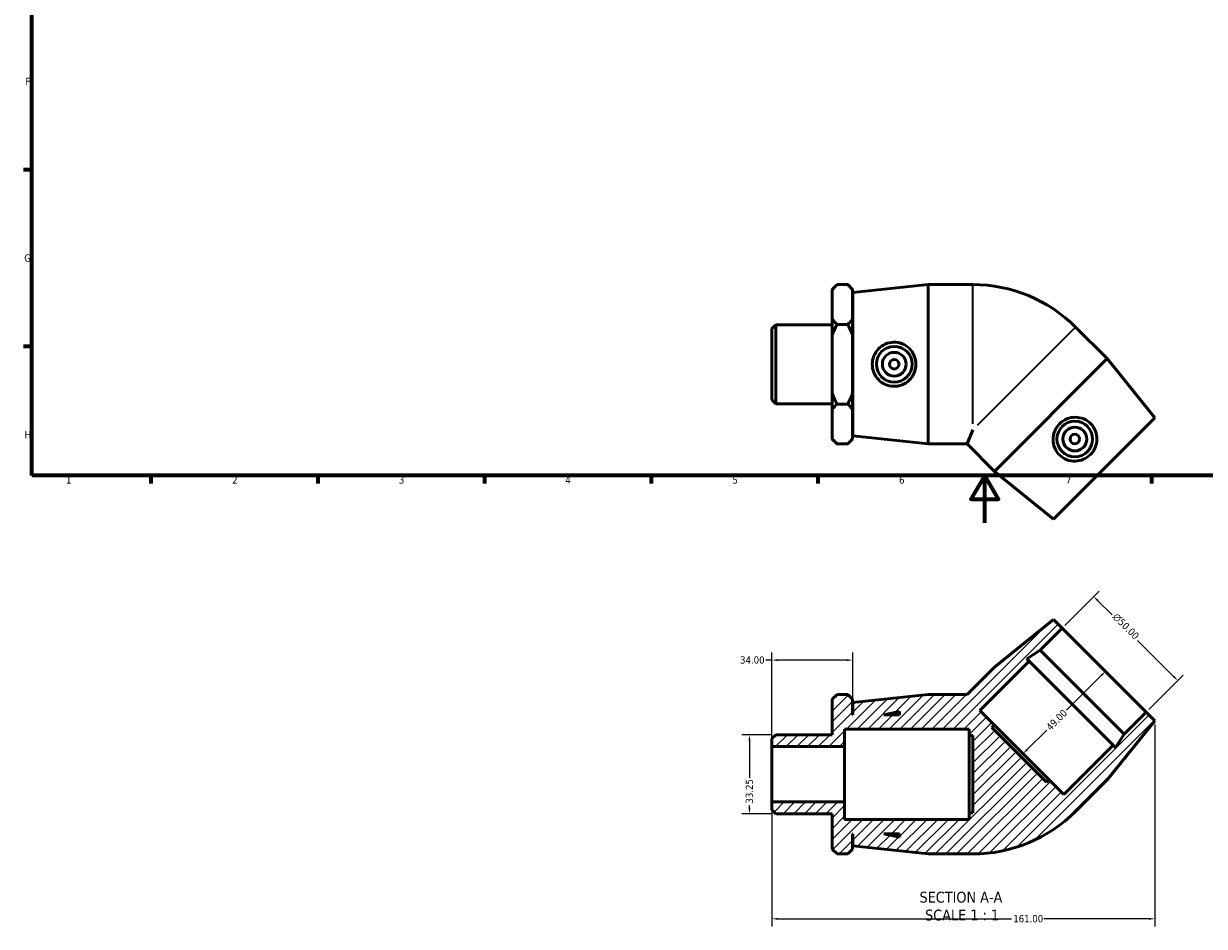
# Model space of a CAD drawing. Header units: millimetres. Extents: x 0 to 893, y -170 to 594.
# Tile 1 of 3: x 17 to 513, y -170 to 210. Entities that reach past the tile are written whole.
import ezdxf

# ---------------------------------------------------------------- set-up
doc = ezdxf.new("R2010")
doc.units = ezdxf.units.MM
for name, color, linetype, lineweight in [('Border (ANSI)', 7, 'Continuous', 70), ('Dimension (ANSI)', 7, 'Continuous', 25), ('Hatch (ANSI)', 7, 'Continuous', 18), ('Symbol (ANSI)', 7, 'Continuous', 25), ('Visible (ANSI)', 7, 'Continuous', 50), ('Visible Narrow (ANSI)', 7, 'Continuous', 35)]:
    doc.layers.add(name, color=color, linetype=linetype, lineweight=lineweight)
doc.styles.add('Label Text (ANSI)', font='tahoma.ttf')
doc.styles.add('Note Text (ANSI)', font='tahoma.ttf')
doc.dimstyles.new('Default - mm (ANSI)', dxfattribs={"dimtxt": 3.048, "dimasz": 2.5, "dimexe": 3.175, "dimexo": 1.6002, "dimgap": 0.8, "dimtad": 0, "dimtoh": 1, "dimrnd": 1e-08, "dimzin": 4, "dimdsep": 46, "dimtxsty": 'Note Text (ANSI)', "dimcen": 0.09, "dimdle": 10, "dimclrd": 256, "dimclre": 256, "dimclrt": 256, "dimadec": 1, "dimazin": 1, "dimtfac": 1, "dimtofl": 0, "dimtmove": 0, "dimatfit": 3, "dimfxl": 1, "dimtolj": 1, "dimtzin": 4, "dimlwd": -1, "dimlwe": -1, "dimarcsym": 0})

# ---------------------------------------------------------------- blocks, each defined once
blk = doc.blocks.new('Borders Default Border')
at = {"layer": 'Border (ANSI)'}
for p, q in [((20, 148.5), (16.55, 148.5)), ((20, 74.25), (16.55, 74.25)), ((70.08, 20), (70.08, 16.55)), ((140.17, 20), (140.17, 16.55)), ((210.25, 20), (210.25, 16.55)), ((280.33, 20), (280.33, 16.55)), ((350.42, 20), (350.42, 16.55)), ((490.58, 20), (490.58, 16.55))]:
    blk.add_line(p, q, dxfattribs=at)
at = {"layer": 'Border (ANSI)', "flags": 128}
for points in [[(20, 20), (20, 574), (821, 574), (821, 20), (20, 20)], [(420.5, 0), (420.5, 20), (414.73, 10), (426.27, 10), (420.5, 20)]]:
    blk.add_lwpolyline(points, dxfattribs=at)
at = {"layer": 'Border (ANSI)', "color": 230, "true_color": 0xff0080, "char_height": 3.05, "attachment_point": 7, "style": 'Note Text (ANSI)'}
for s, insert in [('F', (17.29, 184.1)), ('G', (16.81, 109.79)), ('H', (16.97, 35.6)), ('1', (34.35, 16.55)), ('2', (104.2, 16.55)), ('3', (174.26, 16.49)), ('4', (244.23, 16.55)), ('5', (314.48, 16.49)), ('6', (384.49, 16.49)), ('7', (454.6, 16.55))]:
    blk.add_mtext(s, dxfattribs=dict(at, insert=insert))
blk = doc.blocks.new('*D7')
at = {"layer": 'Defpoints', "color": 0, "transparency": 16777216}
for p in [(332.69, -88.99), (321.63, -122.23), (332.69, -122.23)]:
    blk.add_point(p, dxfattribs=at)
at = {"layer": 'Dimension (ANSI)', "transparency": 16777216}
for p, q in [((331.09, -88.99), (318.45, -88.99)), ((321.63, -91.49), (321.63, -107.12)), ((321.63, -119.73), (321.63, -118.73)), ((331.09, -122.23), (318.45, -122.23))]:
    blk.add_line(p, q, dxfattribs=at)
for points in [[(321.21, -91.49), (322.04, -91.49), (321.63, -88.99)], [(321.21, -119.73), (322.04, -119.73), (321.63, -122.23)]]:
    blk.add_solid(points, dxfattribs=at)
at = {"layer": 'Dimension (ANSI)', "color": 230, "true_color": 0xff0080, "transparency": 16777216, "insert": (320.04, -117.93), "char_height": 3.048, "attachment_point": 1, "rotation": 90, "style": 'Note Text (ANSI)'}
blk.add_mtext('\\A1;33.25', dxfattribs=at)
blk = doc.blocks.new('*D8')
at = {"layer": 'Defpoints', "color": 0, "transparency": 16777216}
for p in [(331.03, -57.64), (365.03, -75.46), (331.03, -93.97)]:
    blk.add_point(p, dxfattribs=at)
at = {"layer": 'Dimension (ANSI)', "transparency": 16777216}
for p, q in [((331.03, -92.37), (331.03, -54.46)), ((365.03, -73.86), (365.03, -54.46)), ((331.03, -57.64), (328.53, -57.64)), ((362.53, -57.64), (333.53, -57.64))]:
    blk.add_line(p, q, dxfattribs=at)
for points in [[(333.53, -57.22), (333.53, -58.05), (331.03, -57.64)], [(362.53, -57.22), (362.53, -58.05), (365.03, -57.64)]]:
    blk.add_solid(points, dxfattribs=at)
at = {"layer": 'Dimension (ANSI)', "color": 230, "true_color": 0xff0080, "transparency": 16777216, "insert": (317.68, -56.05), "char_height": 3.048, "attachment_point": 1, "style": 'Note Text (ANSI)'}
blk.add_mtext('\\A1;34.00', dxfattribs=at)
blk = doc.blocks.new('*D9')
at = {"layer": 'Defpoints', "color": 0, "transparency": 16777216}
for p in [(466.3, -30.9), (453.03, -44.16), (488.39, -79.51)]:
    blk.add_point(p, dxfattribs=at)
at = {"layer": 'Dimension (ANSI)', "transparency": 16777216}
for p, q in [((454.17, -43.03), (468.54, -28.65)), ((468.06, -32.66), (474.02, -38.62)), ((499.88, -64.48), (484.73, -49.33)), ((489.52, -78.38), (503.9, -64.01))]:
    blk.add_line(p, q, dxfattribs=at)
for points in [[(468.36, -32.37), (467.77, -32.96), (466.3, -30.9)], [(500.18, -64.19), (499.59, -64.78), (501.65, -66.25)]]:
    blk.add_solid(points, dxfattribs=at)
at = {"layer": 'Dimension (ANSI)', "color": 230, "true_color": 0xff0080, "transparency": 16777216, "insert": (476.21, -37.57), "char_height": 3.048, "attachment_point": 1, "rotation": 315, "style": 'Note Text (ANSI)'}
blk.add_mtext('\\A1;\\fAIGDT|b0|i0;\\H3.0480;\\ln\\fTahoma|b0|i0;\\H3.0480;50.00', dxfattribs=at)
blk = doc.blocks.new('*D10')
at = {"layer": 'Defpoints', "color": 0, "transparency": 16777216}
for p in [(470.71, -61.84), (436.06, -96.48), (436.59, -97.01)]:
    blk.add_point(p, dxfattribs=at)
at = {"layer": 'Dimension (ANSI)', "transparency": 16777216}
for p, q in [((469.47, -64.13), (454.9, -78.71)), ((438.36, -95.24), (446.57, -87.03))]:
    blk.add_line(p, q, dxfattribs=at)
for points in [[(469.18, -63.84), (469.77, -64.43), (471.24, -62.36)], [(438.06, -94.95), (438.65, -95.54), (436.59, -97.01)]]:
    blk.add_solid(points, dxfattribs=at)
at = {"layer": 'Dimension (ANSI)', "color": 230, "true_color": 0xff0080, "transparency": 16777216, "insert": (446.02, -85.34), "char_height": 3.048, "attachment_point": 1, "rotation": 45, "style": 'Note Text (ANSI)'}
blk.add_mtext('\\A1;49.00', dxfattribs=at)
blk = doc.blocks.new('*D11')
at = {"layer": 'Defpoints', "color": 0, "transparency": 16777216}
for p in [(492.03, -83.16), (331.03, -117.25), (492.03, -166.39)]:
    blk.add_point(p, dxfattribs=at)
at = {"layer": 'Dimension (ANSI)', "transparency": 16777216}
for p, q in [((492.03, -84.76), (492.03, -169.57)), ((331.03, -118.85), (331.03, -169.57)), ((333.53, -166.39), (431.69, -166.39)), ((489.53, -166.39), (445.37, -166.39))]:
    blk.add_line(p, q, dxfattribs=at)
for points in [[(333.53, -165.98), (333.53, -166.81), (331.03, -166.39)], [(489.53, -165.98), (489.53, -166.81), (492.03, -166.39)]]:
    blk.add_solid(points, dxfattribs=at)
at = {"layer": 'Dimension (ANSI)', "color": 230, "true_color": 0xff0080, "transparency": 16777216, "insert": (432.49, -164.81), "char_height": 3.048, "attachment_point": 1, "style": 'Note Text (ANSI)'}
blk.add_mtext('\\A1;161.00', dxfattribs=at)

msp = doc.modelspace()

# ---------------------------------------------------------------- hatches: boundary and pattern name
at = {"layer": 'Hatch (ANSI)'}
h = msp.add_hatch(dxfattribs=at)
h.set_pattern_fill('ANSI31', color=256, scale=25.4, style=0)
h.set_pattern_definition([(45, (0, 0), (-2.245064, 2.245064), [])])
edge = h.paths.add_edge_path()
edge.add_line((424.573, -60.599), (413.061, -72.11))
edge.add_line((413.061, -72.11), (396.781, -72.11))
edge.add_line((396.781, -72.11), (365.031, -75.46))
edge.add_line((365.031, -75.46), (365.031, -80.61))
edge.add_line((365.031, -80.61), (364.931, -80.61))
edge.add_line((364.931, -80.61), (364.931, -74.12))
edge.add_line((364.931, -74.12), (362.921, -72.11))
edge.add_line((362.921, -72.11), (358.441, -72.11))
edge.add_line((358.441, -72.11), (356.431, -74.12))
edge.add_line((356.431, -74.12), (356.431, -88.986))
edge.add_line((356.431, -88.986), (332.694, -88.986))
edge.add_line((332.694, -88.986), (331.031, -90.648))
edge.add_line((331.031, -90.648), (331.031, -93.973))
edge.add_line((331.031, -93.973), (361.631, -93.973))
edge.add_line((361.631, -93.973), (361.631, -86.61))
edge.add_line((361.631, -86.61), (414.031, -86.61))
edge.add_line((414.031, -86.61), (414.031, -89.36))
edge.add_line((414.031, -89.36), (415.501, -89.36))
edge.add_line((415.501, -89.36), (415.501, -121.86))
edge.add_line((415.501, -121.86), (414.031, -121.86))
edge.add_line((414.031, -121.86), (414.031, -124.61))
edge.add_line((414.031, -124.61), (361.631, -124.61))
edge.add_line((361.631, -124.61), (361.631, -117.248))
edge.add_line((361.631, -117.248), (331.031, -117.248))
edge.add_line((331.031, -117.248), (331.031, -120.572))
edge.add_line((331.031, -120.572), (332.694, -122.235))
edge.add_line((332.694, -122.235), (356.431, -122.235))
edge.add_line((356.431, -122.235), (356.431, -137.1))
edge.add_line((356.431, -137.1), (358.441, -139.11))
edge.add_line((358.441, -139.11), (362.921, -139.11))
edge.add_line((362.921, -139.11), (364.931, -137.1))
edge.add_line((364.931, -137.1), (364.931, -130.61))
edge.add_line((364.931, -130.61), (365.031, -130.61))
edge.add_line((365.031, -130.61), (365.031, -135.76))
edge.add_line((365.031, -135.76), (396.781, -139.11))
edge.add_line((396.781, -139.11), (415.501, -139.11))
edge.add_ellipse((415.501, -78.001), major_axis=(0, -61.11), ratio=1, start_angle=0, end_angle=45)
edge.add_line((458.712, -121.212), (471.949, -107.975))
edge.add_line((471.949, -107.975), (492.031, -83.155))
edge.add_line((492.031, -83.155), (488.39, -79.514))
edge.add_line((488.39, -79.514), (479.15, -88.753))
edge.add_line((479.15, -88.753), (475.512, -94.355))
edge.add_line((475.512, -94.355), (474.53, -93.373))
edge.add_line((474.53, -93.373), (453.741, -114.162))
edge.add_line((453.741, -114.162), (447.554, -107.975))
edge.add_line((447.554, -107.975), (446.515, -109.014))
edge.add_line((446.515, -109.014), (423.534, -86.033))
edge.add_line((423.534, -86.033), (424.573, -84.994))
edge.add_line((424.573, -84.994), (418.386, -78.807))
edge.add_line((418.386, -78.807), (439.175, -58.018))
edge.add_line((439.175, -58.018), (438.193, -57.036))
edge.add_line((438.193, -57.036), (443.795, -53.398))
edge.add_line((443.795, -53.398), (453.034, -44.158))
edge.add_line((453.034, -44.158), (449.393, -40.517))
edge.add_line((449.393, -40.517), (424.573, -60.599))
h.paths.add_polyline_path([(384.631, -131.999), (378.098, -130.61), (384.631, -130.61)], flags=0)
h.paths.add_polyline_path([(378.098, -80.61), (384.631, -79.222), (384.631, -80.61)], flags=0)

# ---------------------------------------------------------------- linework, layer by layer
at = {"layer": 'Visible (ANSI)'}
for p, q in [((356.431, 98.208), (358.441, 100.218)), ((362.921, 100.218), (358.441, 100.218)), ((364.931, 98.208), (362.921, 100.218)), ((365.031, 96.868), (396.781, 100.218)), ((396.781, 33.218), (396.781, 100.218)), ((396.781, 100.218), (415.501, 100.218)), ((356.431, 97.965), (356.431, 98.208)), ((356.431, 85.72), (356.431, 97.965)), ((364.931, 98.208), (364.931, 97.965)), ((364.931, 97.965), (364.931, 85.72)), ((365.031, 36.568), (365.031, 96.868)), ((364.931, 91.718), (365.031, 91.718)), ((356.431, 78.962), (356.431, 85.72)), ((364.931, 85.72), (364.931, 78.962)), ((331.031, 81.68), (332.694, 83.342)), ((331.031, 51.756), (331.031, 81.68)), ((332.694, 83.342), (332.694, 50.093)), ((332.694, 83.342), (356.431, 83.342)), ((358.441, 83.468), (362.921, 83.468)), ((471.949, 69.082), (458.712, 82.319)), ((356.431, 54.473), (356.431, 78.962)), ((364.931, 78.962), (364.931, 54.473)), ((471.949, 69.082), (424.573, 21.706)), ((492.031, 44.263), (471.949, 69.082)), ((331.031, 51.756), (332.694, 50.093)), ((332.694, 50.093), (356.431, 50.093)), ((356.431, 47.715), (356.431, 54.473)), ((358.441, 49.968), (362.921, 49.968)), ((364.931, 54.473), (364.931, 47.715)), ((356.431, 35.47), (356.431, 47.715)), ((364.931, 47.715), (364.931, 35.47)), ((364.931, 41.718), (365.031, 41.718)), ((492.031, 44.263), (449.393, 1.624)), ((356.431, 35.228), (356.431, 35.47)), ((356.431, 35.228), (358.441, 33.218)), ((364.931, 35.228), (362.921, 33.218)), ((364.931, 35.47), (364.931, 35.228)), ((365.031, 36.568), (396.781, 33.218)), ((415.501, 39.108), (413.061, 33.218)), ((362.921, 33.218), (358.441, 33.218)), ((396.781, 33.218), (413.061, 33.218)), ((424.573, 21.706), (413.061, 33.218)), ((449.393, 1.624), (424.573, 21.706)), ((449.393, -40.517), (424.573, -60.599)), ((443.795, -53.398), (453.034, -44.158)), ((453.034, -44.158), (449.393, -40.517)), ((453.034, -44.158), (488.39, -79.514)), ((438.193, -57.036), (443.795, -53.398)), ((443.795, -53.398), (479.15, -88.753)), ((418.386, -78.807), (439.175, -58.018)), ((439.175, -58.018), (438.193, -57.036)), ((439.175, -58.018), (474.53, -93.373)), ((424.573, -60.599), (413.061, -72.11)), ((358.441, -72.11), (356.431, -74.12)), ((356.431, -74.12), (356.431, -88.986)), ((362.921, -72.11), (358.441, -72.11)), ((364.931, -74.12), (362.921, -72.11)), ((364.931, -80.61), (364.931, -74.12)), ((396.781, -72.11), (365.031, -75.46)), ((413.061, -72.11), (396.781, -72.11)), ((365.031, -75.46), (365.031, -80.61)), ((378.098, -80.61), (384.631, -79.222)), ((384.631, -79.222), (384.631, -80.61)), ((424.573, -84.994), (418.386, -78.807)), ((365.031, -80.61), (364.931, -80.61)), ((384.631, -80.61), (378.098, -80.61)), ((471.949, -107.975), (492.031, -83.155)), ((488.39, -79.514), (479.15, -88.753)), ((492.031, -83.155), (488.39, -79.514)), ((332.694, -88.986), (331.031, -90.648)), ((356.431, -88.986), (332.694, -88.986)), ((361.631, -93.973), (361.631, -86.61)), ((361.631, -86.61), (414.031, -86.61)), ((414.031, -86.61), (414.031, -89.36)), ((423.534, -86.033), (424.573, -84.994)), ((446.515, -109.014), (423.534, -86.033)), ((447.554, -107.975), (424.573, -84.994)), ((479.15, -88.753), (475.512, -94.355)), ((331.031, -90.648), (331.031, -93.973)), ((331.031, -93.973), (361.631, -93.973)), ((331.031, -117.248), (331.031, -93.973)), ((361.631, -117.248), (361.631, -93.973)), ((414.031, -89.36), (415.501, -89.36)), ((414.031, -89.36), (414.031, -121.86)), ((415.501, -89.36), (415.501, -121.86)), ((474.53, -93.373), (453.741, -114.162)), ((475.512, -94.355), (474.53, -93.373)), ((447.554, -107.975), (446.515, -109.014)), ((453.741, -114.162), (447.554, -107.975)), ((458.712, -121.212), (471.949, -107.975)), ((361.631, -117.248), (331.031, -117.248)), ((331.031, -117.248), (331.031, -120.572)), ((361.631, -124.61), (361.631, -117.248)), ((331.031, -120.572), (332.694, -122.235)), ((332.694, -122.235), (356.431, -122.235)), ((356.431, -122.235), (356.431, -137.1)), ((415.501, -121.86), (414.031, -121.86)), ((414.031, -121.86), (414.031, -124.61)), ((414.031, -124.61), (361.631, -124.61)), ((364.931, -137.1), (364.931, -130.61)), ((364.931, -130.61), (365.031, -130.61)), ((365.031, -130.61), (365.031, -135.76)), ((384.631, -131.999), (378.098, -130.61)), ((378.098, -130.61), (384.631, -130.61)), ((384.631, -130.61), (384.631, -131.999)), ((356.431, -137.1), (358.441, -139.11)), ((362.921, -139.11), (364.931, -137.1)), ((365.031, -135.76), (396.781, -139.11)), ((362.921, -139.11), (358.441, -139.11)), ((396.781, -139.11), (415.501, -139.11))]:
    msp.add_line(p, q, dxfattribs=at)
for centre, radius in [((382.488, 66.718), 7.5), ((382.488, 66.718), 5), ((382.488, 66.718), 2), ((458.368, 35.287), 7.5), ((458.368, 35.287), 5), ((458.368, 35.287), 2)]:
    msp.add_circle(centre, radius, dxfattribs=at)
for centre, start, end in [((415.501, 39.108), 45, 90), ((415.501, -78.001), 270, 315)]:
    msp.add_arc(centre, 61.11, start, end, dxfattribs=at)
for points in [[(356.431, 97.965), (357.28, 99.057), (358.441, 100.218)], [(362.921, 100.218), (364.082, 99.057), (364.931, 97.965)], [(358.441, 83.468), (357.28, 84.629), (356.431, 85.72)], [(364.931, 85.72), (364.082, 84.629), (362.921, 83.468)], [(356.431, 78.962), (357.28, 81.145), (358.441, 83.468)], [(362.921, 83.468), (364.082, 81.145), (364.931, 78.962)], [(358.441, 49.968), (357.28, 52.29), (356.431, 54.473)], [(356.431, 47.715), (357.28, 48.807), (358.441, 49.968)], [(364.931, 54.473), (364.082, 52.29), (362.921, 49.968)], [(362.921, 49.968), (364.082, 48.807), (364.931, 47.715)], [(358.441, 33.218), (357.28, 34.379), (356.431, 35.47)], [(364.931, 35.47), (364.082, 34.379), (362.921, 33.218)]]:
    msp.add_rational_spline(points, [1, 1.00241153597, 1], degree=2, dxfattribs=at)
for points in [[(382.121, 57.438), (380.994, 57.473), (379.795, 57.734), (377.601, 58.716), (376.606, 59.437), (375.038, 61.076), (374.359, 62.107), (373.46, 64.357), (373.239, 65.576), (373.239, 67.859), (373.46, 69.078), (374.359, 71.328), (375.038, 72.36), (376.606, 73.998), (377.601, 74.719), (379.795, 75.701), (380.994, 75.963), (383.327, 76.034), (384.604, 75.818), (386.94, 74.881), (388, 74.161), (389.658, 72.505), (390.373, 71.463), (391.328, 69.163), (391.567, 67.905), (391.567, 65.531), (391.328, 64.272), (390.373, 61.973), (389.658, 60.931), (388, 59.275), (386.94, 58.555), (384.604, 57.618), (383.327, 57.401), (382.121, 57.438)], [(465.189, 41.589), (465.962, 40.768), (466.625, 39.735), (467.482, 37.489), (467.676, 36.276), (467.626, 34.008), (467.376, 32.799), (466.421, 30.572), (465.715, 29.554), (464.101, 27.94), (463.083, 27.234), (460.856, 26.279), (459.647, 26.029), (457.379, 25.98), (456.166, 26.174), (453.92, 27.03), (452.887, 27.694), (451.187, 29.293), (450.437, 30.348), (449.448, 32.663), (449.207, 33.922), (449.206, 36.265), (449.437, 37.507), (450.388, 39.809), (451.109, 40.867), (452.788, 42.546), (453.847, 43.267), (456.148, 44.218), (457.39, 44.449), (459.733, 44.448), (460.993, 44.207), (463.307, 43.218), (464.362, 42.469), (465.189, 41.589)]]:
    msp.add_open_spline(points, degree=3, knots=[0, 0, 0, 0, 0.3400071, 0.3400071, 0.6800141, 0.6800141, 1.0225027, 1.0225027, 1.3649913, 1.3649913, 1.7074799, 1.7074799, 2.0499685, 2.0499685, 2.3899755, 2.3899755, 2.7299826, 2.7299826, 3.0938834, 3.0938834, 3.4577843, 3.4577843, 3.8138879, 3.8138879, 4.1699915, 4.1699915, 4.5260952, 4.5260952, 4.8821988, 4.8821988, 5.2460996, 5.2460996, 5.6100005, 5.6100005, 5.6100005, 5.6100005], dxfattribs=at)
at = {"layer": 'Visible Narrow (ANSI)'}
for p, q in [((415.501, 41.733), (415.501, 99.948)), ((458.522, 82.128), (417.357, 40.964))]:
    msp.add_line(p, q, dxfattribs=at)

# ---------------------------------------------------------------- block references
msp.add_blockref('Borders Default Border', (0, 0))

# ---------------------------------------------------------------- texts
at = {"layer": 'Symbol (ANSI)', "char_height": 4.572, "attachment_point": 7, "style": 'Label Text (ANSI)'}
for s, insert in [('SECTION A-A', (393.107, -159.665)), ('SCALE 1 : 1', (395.426, -167.178))]:
    msp.add_mtext(s, dxfattribs=dict(at, insert=insert))

# ---------------------------------------------------------------- dimensions: what is measured, and where the dimension line sits
at = {"layer": 'Dimension (ANSI)'}
dim = msp.add_linear_dim(base=(466.295, -30.897), p1=(488.39, -79.514), p2=(453.034, -44.158), angle=315, text='\\fAIGDT|b0|i0;\\H3.0480;\\ln\\fTahoma|b0|i0;\\H3.0480;<>', dimstyle='Default - mm (ANSI)', override={"dimtoh": 0, "dimdec": 2, "dimtp": 0, "dimtm": 0, "dimtdec": 2, "dimatfit": 1}, dxfattribs=at)
dim.commit()
dim.dimension.update_dxf_attribs({"geometry": '*D9', "text_midpoint": (479.377, -43.979), "dimtype": 160})
for base, p1, p2, angle, override, picture, middle in [((331.031, -57.638), (365.031, -75.46), (331.031, -93.973), 180, {"dimtoh": 0, "dimdec": 2, "dimtp": 0, "dimtm": 0, "dimtdec": 2, "dimatfit": 2}, '*D8', (322.704, -57.638)), ((436.592, -97.012), (470.712, -61.836), (436.064, -96.484), 225, {"dimtoh": 0, "dimdec": 2, "dimse1": 1, "dimse2": 1, "dimtp": 0, "dimtm": 0, "dimtdec": 2, "dimatfit": 1}, '*D10', (450.734, -82.87)), ((492.031, -166.393), (331.031, -117.248), (492.031, -83.155), 180, {"dimtoh": 0, "dimdec": 2, "dimtp": 0, "dimtm": 0, "dimtdec": 2, "dimatfit": 1}, '*D11', (438.531, -166.393)), ((321.628, -122.235), (332.694, -88.986), (332.694, -122.235), 90, {"dimtoh": 0, "dimdec": 2, "dimtp": 0, "dimtm": 0, "dimtdec": 2, "dimatfit": 1}, '*D7', (321.628, -112.926))]:
    dim = msp.add_linear_dim(base=base, p1=p1, p2=p2, angle=angle, dimstyle='Default - mm (ANSI)', override=override, dxfattribs=at)
    dim.commit()
    dim.dimension.update_dxf_attribs({"geometry": picture, "text_midpoint": middle, "dimtype": 160})

doc.saveas('drawing.dxf')
